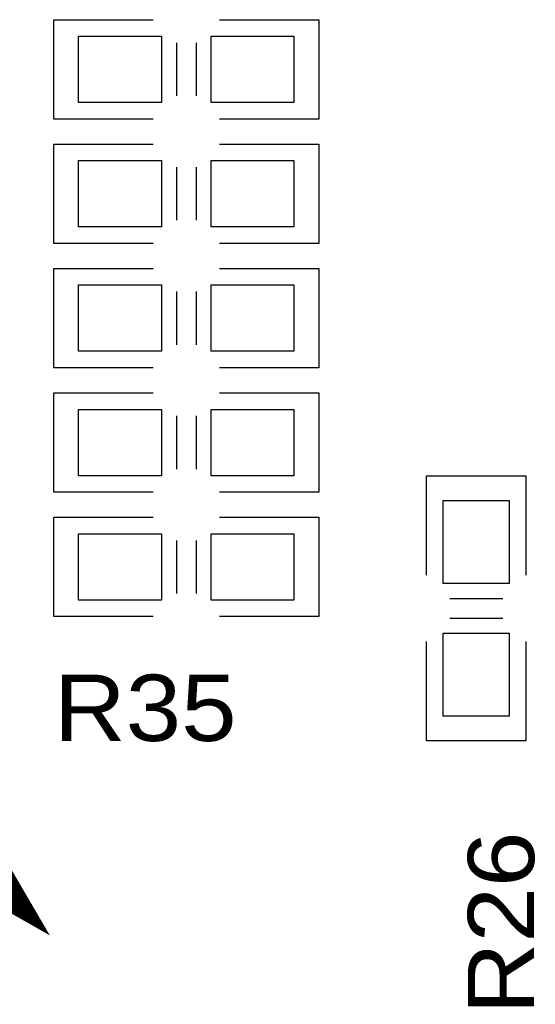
# Model space of a CAD drawing. Extents: x -14006 to 19506, y -9606 to 12409.
# Tile 15 of 22: x 8457 to 9080, y 3545 to 4733. Entities that reach past the tile are written whole.
import ezdxf

# ---------------------------------------------------------------- set-up
doc = ezdxf.new("R2010")
doc.units = 0
doc.layers.add('1', color=7, linetype='CONTINUOUS')

# ---------------------------------------------------------------- blocks, each defined once
blk = doc.blocks.new('FIGURE_SQUARE')
blk.add_lwpolyline([(-0.5, -0.5), (-0.5, 0.5), (0.5, 0.5), (0.5, -0.5)], close=True)

msp = doc.modelspace()

# ---------------------------------------------------------------- linework, layer by layer
at = {"layer": '1'}
for points in [[(8618.6, 4612.64), (8498.6, 4612.64), (8498.6, 4732.64)], [(8498.6, 4732.64), (8618.6, 4732.64)], [(8698.6, 4732.64), (8818.6, 4732.64), (8818.6, 4612.64), (8698.6, 4612.64)], [(8646.6, 4704.64), (8646.6, 4640.64)], [(8670.6, 4704.64), (8670.6, 4640.64)], [(8618.6, 4462.64), (8498.6, 4462.64), (8498.6, 4582.64)], [(8498.6, 4582.64), (8618.6, 4582.64)], [(8698.6, 4582.64), (8818.6, 4582.64), (8818.6, 4462.64), (8698.6, 4462.64)], [(8646.6, 4554.64), (8646.6, 4490.64)], [(8670.6, 4554.64), (8670.6, 4490.64)], [(8618.6, 4312.64), (8498.6, 4312.64), (8498.6, 4432.64)], [(8498.6, 4432.64), (8618.6, 4432.64)], [(8698.6, 4432.64), (8818.6, 4432.64), (8818.6, 4312.64), (8698.6, 4312.64)], [(8646.6, 4404.64), (8646.6, 4340.64)], [(8670.6, 4404.64), (8670.6, 4340.64)], [(8498.6, 4282.64), (8618.6, 4282.64)], [(8618.6, 4162.64), (8498.6, 4162.64), (8498.6, 4282.64)], [(8698.6, 4282.64), (8818.6, 4282.64), (8818.6, 4162.64), (8698.6, 4162.64)], [(8646.6, 4254.64), (8646.6, 4190.64)], [(8670.6, 4254.64), (8670.6, 4190.64)], [(8948.6, 4062.64), (8948.6, 4182.64), (9068.6, 4182.64), (9068.6, 4062.64)], [(8618.6, 4012.64), (8498.6, 4012.64), (8498.6, 4132.64)], [(8498.6, 4132.64), (8618.6, 4132.64)], [(8698.6, 4132.64), (8818.6, 4132.64), (8818.6, 4012.64), (8698.6, 4012.64)], [(8646.6, 4104.64), (8646.6, 4040.64)], [(8670.6, 4104.64), (8670.6, 4040.64)], [(8976.6, 4034.64), (9040.6, 4034.64)], [(8976.6, 4010.64), (9040.6, 4010.64)], [(9068.6, 3982.64), (9068.6, 3862.64), (8948.6, 3862.64)], [(8948.6, 3862.64), (8948.6, 3982.64)]]:
    msp.add_lwpolyline(points, dxfattribs=at)
at = {"layer": '1', "const_width": 11.2}
msp.add_lwpolyline([(8062.24, 3880.44), (8102.56, 3959.68), (8167.8, 4057.4), (8212.88, 4097.72), (8478.6, 3643.28)], close=True, dxfattribs=at)
for points in [[(8399.64, 3688.36), (8452.28, 3688.36)], [(8401.32, 3687.24), (8452.84, 3687.24)], [(8403, 3686.4), (8453.4, 3686.4)], [(8404.68, 3685.28), (8453.96, 3685.28)], [(8406.36, 3684.44), (8454.52, 3684.44)], [(8408.04, 3683.32), (8455.08, 3683.32)], [(8410, 3682.48), (8455.64, 3682.48)], [(8411.68, 3681.36), (8456.2, 3681.36)], [(8413.36, 3680.52), (8457.04, 3680.52)], [(8415.04, 3679.4), (8457.6, 3679.4)], [(8416.72, 3678.56), (8458.16, 3678.56)], [(8418.4, 3677.44), (8458.72, 3677.44)], [(8420.08, 3676.6), (8459.28, 3676.6)], [(8422.04, 3675.48), (8459.84, 3675.48)], [(8423.72, 3674.64), (8460.4, 3674.64)], [(8425.4, 3673.52), (8460.96, 3673.52)], [(8427.08, 3672.68), (8461.52, 3672.68)], [(8428.76, 3671.56), (8462.08, 3671.56)], [(8430.44, 3670.72), (8462.64, 3670.72)], [(8432.12, 3669.6), (8463.2, 3669.6)], [(8434.08, 3668.76), (8463.76, 3668.76)], [(8435.76, 3667.64), (8464.32, 3667.64)], [(8437.44, 3666.8), (8464.88, 3666.8)], [(8439.12, 3665.68), (8465.44, 3665.68)], [(8440.8, 3664.84), (8466, 3664.84)], [(8442.48, 3663.72), (8466.56, 3663.72)], [(8444.16, 3662.88), (8467.12, 3662.88)], [(8446.12, 3661.76), (8467.68, 3661.76)], [(8447.8, 3660.92), (8468.24, 3660.92)], [(8449.48, 3659.8), (8469.08, 3659.8)], [(8451.16, 3658.96), (8469.64, 3658.96)], [(8452.84, 3657.84), (8470.2, 3657.84)], [(8454.52, 3657), (8470.76, 3657)], [(8456.2, 3655.88), (8471.32, 3655.88)], [(8458.16, 3655.04), (8471.88, 3655.04)], [(8459.84, 3653.92), (8472.44, 3653.92)], [(8461.52, 3653.08), (8473, 3653.08)], [(8463.2, 3651.96), (8473.56, 3651.96)], [(8464.88, 3651.12), (8474.12, 3651.12)], [(8466.56, 3650), (8474.68, 3650)], [(8468.24, 3649.16), (8475.24, 3649.16)], [(8470.2, 3648.04), (8475.8, 3648.04)], [(8471.88, 3647.2), (8476.36, 3647.2)], [(8473.56, 3646.08), (8476.92, 3646.08)], [(8475.24, 3645.24), (8477.48, 3645.24)], [(8476.92, 3644.12), (8478.04, 3644.12)]]:
    msp.add_lwpolyline(points, dxfattribs=at)

# ---------------------------------------------------------------- block references
at = {"layer": '1'}
for p, xscale, yscale in [((8578.6, 4672.64), 100, 80), ((8738.6, 4672.64), 100, 80), ((8578.6, 4522.64), 100, 80), ((8738.6, 4522.64), 100, 80), ((8578.6, 4372.64), 100, 80), ((8738.6, 4372.64), 100, 80), ((8578.6, 4222.64), 100, 80), ((8738.6, 4222.64), 100, 80), ((9008.6, 4102.64), 80, 100), ((8578.6, 4072.64), 100, 80), ((8738.6, 4072.64), 100, 80), ((9008.6, 3942.64), 80, 100)]:
    msp.add_blockref('FIGURE_SQUARE', p, dxfattribs=dict(at, xscale=xscale, yscale=yscale))

# ---------------------------------------------------------------- texts
at = {"layer": '1', "width": 1.125}
msp.add_text('R35', height=80, dxfattribs=at).set_placement((8498.6, 3862.64))
msp.add_text('R26', height=80, rotation=90, dxfattribs=at).set_placement((9078.6, 3532.64))

doc.saveas('drawing.dxf')
